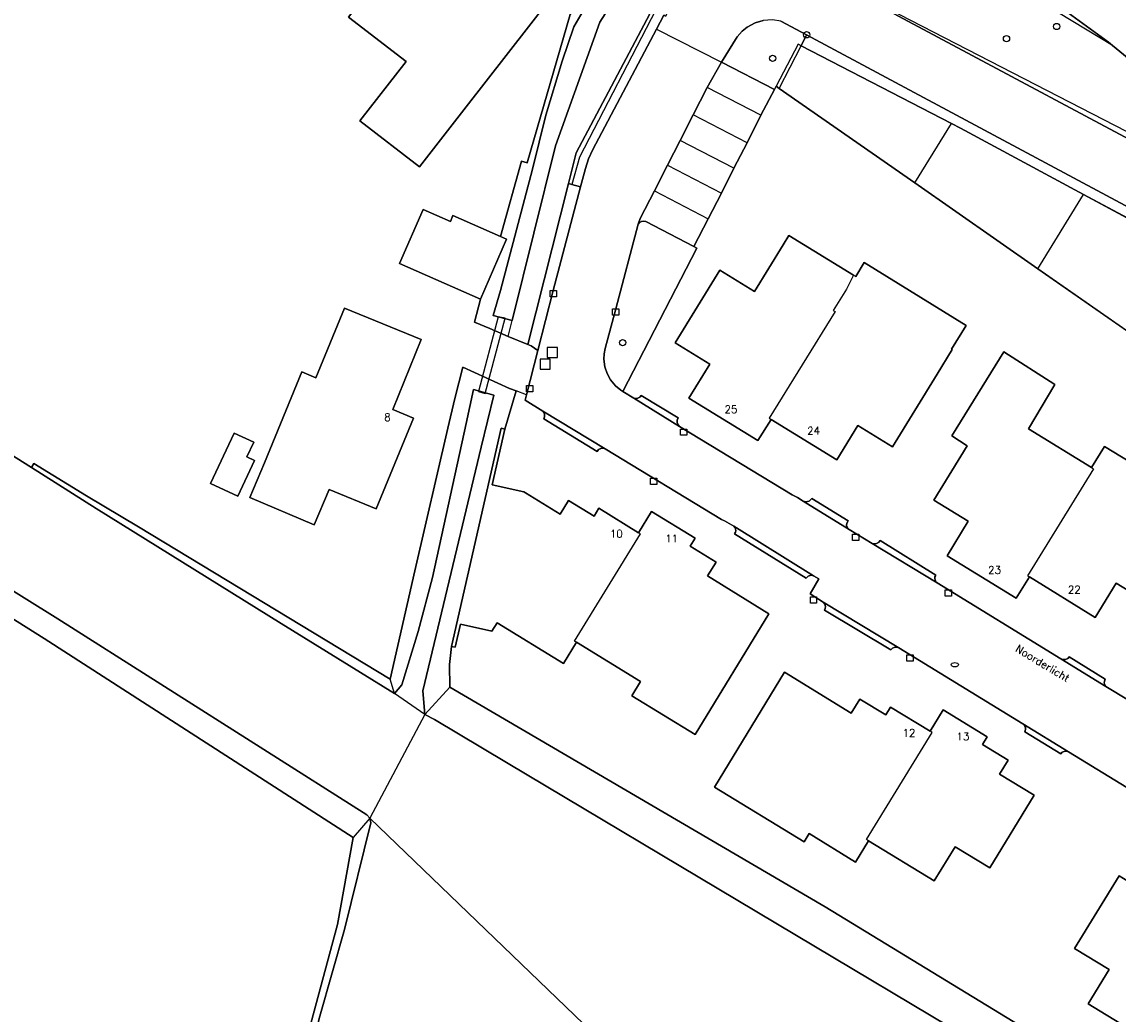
# Model space of a CAD drawing. Header units: metres. Extents: x 108000 to 109000, y 423600 to 424200.
# Tile 14 of 106: x 108045 to 108133, y 423913 to 423992. Entities that reach past the tile are written whole.
import ezdxf

# ---------------------------------------------------------------- set-up
doc = ezdxf.new("R2010")
doc.units = ezdxf.units.M
doc.header["$MEASUREMENT"] = 0
for name, color, linetype in [('bouwland', 10, 'Continuous'), ('brandkraan _ -put', 10, 'Continuous'), ('Duiker', 10, 'Continuous'), ('Erf', 10, 'Continuous'), ('groenvoorziening', 10, 'Continuous'), ('Hek', 10, 'Continuous'), ('Huisnummers', 10, 'Continuous'), ('Inrit', 10, 'Continuous'), ('inspectie- _rioolput', 10, 'Continuous'), ('kolk', 10, 'Continuous'), ('oever_ slootkant', 10, 'Continuous'), ('onverhard', 10, 'Continuous'), ('Openbare_ruimtenaam', 10, 'Continuous'), ('pand', 10, 'Continuous'), ('Parkeervlak', 10, 'Continuous'), ('rijbaan lokale weg', 10, 'Continuous'), ('struiken', 10, 'Continuous'), ('vegetatieobject', 10, 'Continuous'), ('Walbescherming', 10, 'Continuous'), ('waterloop_ sloot', 10, 'Continuous')]:
    doc.layers.add(name, color=color, linetype=linetype)
doc.styles.get("Standard").update_dxf_attribs({"font": 'txt.shx'})

# ---------------------------------------------------------------- blocks, each defined once
blk = doc.blocks.new('138_ACAD_1_FMEBLOCK17')
at = {"layer": 'bouwland', "color": 92, "true_color": 0x00e100}
blk.add_lwpolyline([(4.1845, -92.106), (9.2115, -69.931), (17.1835, -34.112), (24.1315, -3.413), (29.5215, 21.78), (30.2245, 24.956), (30.8655, 27.562), (31.8865, 31.716), (34.5795, 41.669), (35.8295, 48.589), (11.2295, 64.439), (-21.3405, 84.919), (-31.3465, 92.106), (-33.1175, 85.65), (-33.4195, 84.548), (-34.5485, 80.647), (-35.8295, 75.368)], dxfattribs=at)

msp = doc.modelspace()

# ---------------------------------------------------------------- linework, layer by layer
at = {"layer": 'brandkraan _ -put', "color": 5}
msp.add_ellipse((108119.536, 423940.565), major_axis=(0.3, 0), ratio=0.583333, dxfattribs=at)
at = {"layer": 'Duiker', "color": 12, "true_color": 0xc30000}
msp.add_lwpolyline([(108083.2, 423968.264), (108081.62, 423962.31), (108082.145, 423962.171), (108083.737, 423968.17), (108083.2, 423968.264)], dxfattribs=at)
at = {"layer": 'Erf', "color": 52, "true_color": 0xd2d200}
msp.add_line((108085.437, 423962.066), (108084.614, 423962.375), dxfattribs=at)
for points in [[(108016.196, 424017.034), (108007.357, 423983.795), (108008.383, 423983.366), (108009.798, 423985.484), (108015.494, 423982.155), (108012.254, 423977.103), (108012.093, 423976.851), (108018.354, 423973.493), (108028.966, 423967.046), (108046.042, 423956.259), (108046.243, 423956.578), (108050.414, 423954.02), (108054.554, 423951.552), (108074.602, 423939.418), (108076.561, 423948.055), (108079.193, 423959.408), (108079.737, 423961.754), (108080.382, 423964.26), (108084.096, 423962.569), (108084.614, 423962.375)], [(108085.437, 423962.066), (108086.344, 423965.592), (108085.804, 423965.949), (108085.542, 423966.059), (108083.991, 423966.711), (108082.519, 423967.329), (108081.304, 423967.839), (108081.776, 423969.674), (108075.331, 423972.514), (108077.205, 423976.802), (108079.382, 423975.85), (108079.587, 423976.321), (108083.364, 423974.67), (108085.052, 423980.665), (108085.486, 423980.537), (108088.914, 423992.34), (108089.747, 423993.71), (108089.776, 423994.841), (108084.681, 423999.006), (108083.49, 423999.809), (108074.075, 424007.276), (108072.943, 424008.138), (108072.233, 424007.213)], [(108082.316, 423997.399), (108082.734, 423997.073), (108082.636, 423996.947), (108086.391, 423994.023), (108087.188, 423993.402), (108080.638, 423984.992), (108076.914, 423980.198), (108072.184, 423983.873), (108075.852, 423988.596), (108071.269, 423992.137), (108073.34, 423994.862), (108077.791, 424000.719), (108082.218, 423997.273), (108082.316, 423997.399)], [(108136.121, 423965.134), (108126.143, 423972.094), (108116.343, 423978.929), (108105.556, 423986.452), (108105.309, 423986.624), (108105.174, 423986.367), (108104.094, 423984.32), (108103.008, 423982.128), (108101.932, 423980.089), (108100.967, 423978.119), (108099.903, 423976.07), (108098.755, 423973.858), (108098.99, 423973.735), (108093.102, 423962.33), (108093.976, 423961.785), (108094.145, 423961.765), (108094.309, 423961.793), (108094.454, 423961.875), (108094.559, 423961.997), (108097.501, 423960.218), (108097.426, 423960.037), (108097.426, 423959.84), (108097.502, 423959.659), (108097.623, 423959.534), (108106.599, 423954.081), (108107.009, 423953.878), (108107.463, 423953.601), (108107.679, 423953.535), (108107.952, 423953.594), (108108.152, 423953.789), (108111.044, 423952.012), (108110.944, 423951.846), (108110.925, 423951.664), (108110.996, 423951.467), (108111.128, 423951.34), (108112.951, 423950.226), (108113.125, 423950.203), (108113.295, 423950.229), (108113.447, 423950.31), (108113.579, 423950.459), (108118.02, 423947.702), (108117.955, 423947.573), (108117.936, 423947.443), (108117.957, 423947.314), (108118.031, 423947.176), (108118.131, 423947.086), (108127.97, 423941.045), (108128.162, 423940.984), (108128.334, 423940.994), (108128.518, 423941.074), (108128.64, 423941.194), (108131.491, 423939.407), (108131.437, 423939.268), (108131.433, 423939.108), (108131.564, 423938.845), (108133.359, 423937.732)], [(108111.463, 423971.591), (108111.645, 423971.479), (108112.325, 423972.587), (108120.442, 423967.58), (108119.276, 423965.679), (108119.319, 423965.652), (108118.116, 423963.691), (108114.572, 423957.912), (108111.815, 423959.606), (108110.137, 423956.875), (108104.909, 423960.102), (108103.863, 423958.407), (108098.365, 423961.779), (108100.038, 423964.507), (108097.284, 423966.195), (108100.834, 423971.983), (108103.589, 423970.294), (108105.861, 423974.001), (108106.317, 423974.745), (108111.463, 423971.591)], [(108064.589, 423956.645), (108067.566, 423963.877), (108068.685, 423963.416), (108070.95, 423968.948), (108077.06, 423966.448), (108074.806, 423960.882), (108076.451, 423960.186), (108073.485, 423952.982), (108069.732, 423954.527), (108068.547, 423951.71), (108063.42, 423953.868), (108064.589, 423956.645)], [(108125.471, 423947.561), (108124.425, 423945.861), (108118.924, 423949.247), (108120.609, 423951.984), (108117.863, 423953.674), (108120.516, 423957.984), (108119.306, 423958.804), (108123.436, 423965.466), (108127.494, 423962.883), (108125.391, 423959.351), (108130.425, 423956.259), (108131.46, 423957.944), (108136.98, 423954.561), (108135.933, 423952.854), (108138.689, 423951.163), (108135.148, 423945.375), (108132.382, 423947.07), (108130.708, 423944.338), (108125.471, 423947.561)], [(108084.614, 423962.375), (108083.727, 423959.334), (108082.718, 423954.898), (108085.223, 423954.328), (108085.362, 423954.242), (108088.109, 423952.548), (108088.791, 423953.654), (108090.823, 423952.4), (108091.206, 423953.021), (108094.352, 423951.08), (108095.396, 423952.772), (108098.866, 423950.632), (108098.481, 423950.006), (108100.538, 423948.74), (108099.859, 423947.636), (108104.74, 423944.632), (108098.864, 423935.015), (108093.821, 423938.097), (108094.51, 423939.224), (108089.415, 423942.36), (108088.377, 423940.674), (108083.096, 423943.901), (108082.69, 423943.237), (108080.194, 423943.805), (108079.772, 423941.952), (108079.47, 423942.021), (108079.325, 423940.575), (108079.337, 423938.768), (108109.214, 423921.299), (108125.274, 423911.503)], [(108135.491, 423929.424), (108128.59, 423933.636), (108128.43, 423933.683), (108128.238, 423933.666), (108128.09, 423933.592), (108127.975, 423933.472), (108125.103, 423935.231), (108125.164, 423935.397), (108125.156, 423935.587), (108125.089, 423935.736), (108124.952, 423935.867), (108115.073, 423941.902), (108114.908, 423941.959), (108114.715, 423941.948), (108114.565, 423941.879), (108114.432, 423941.741), (108109.165, 423944.898), (108109.223, 423945.041), (108109.236, 423945.214), (108109.192, 423945.383), (108109.043, 423945.553), (108108.025, 423946.212), (108108.717, 423947.411), (108108.273, 423947.647), (108108.09, 423947.686), (108107.86, 423947.627), (108107.692, 423947.458), (108102.001, 423950.976), (108102.08, 423951.108), (108102.107, 423951.235), (108102.086, 423951.389), (108102.028, 423951.505), (108101.937, 423951.591), (108101.209, 423952.027), (108100.972, 423952.129), (108091.715, 423957.748), (108091.527, 423957.801), (108091.36, 423957.786), (108091.186, 423957.699), (108091.06, 423957.551), (108086.818, 423960.153), (108086.878, 423960.301), (108086.886, 423960.466), (108086.837, 423960.625), (108086.742, 423960.765), (108085.324, 423961.627), (108085.437, 423962.066)], [(108062.183, 423959.016), (108063.743, 423958.283), (108063.196, 423957.119), (108063.799, 423956.837), (108062.459, 423953.984), (108060.297, 423954.999), (108062.183, 423959.016)], [(108112.662, 423926.547), (108111.625, 423924.849), (108107.936, 423927.117), (108107.538, 423926.464), (108100.393, 423930.824), (108105.971, 423939.966), (108111.293, 423936.709), (108111.975, 423937.826), (108114.03, 423936.572), (108114.41, 423937.195), (108117.566, 423935.269), (108118.606, 423936.975), (108122.111, 423934.836), (108121.731, 423934.214), (108123.778, 423932.965), (108123.1, 423931.858), (108125.849, 423930.173), (108122.314, 423924.395), (108119.564, 423926.073), (108117.902, 423923.348), (108112.662, 423926.547)], [(108141.618, 423920.6), (108142.652, 423922.285), (108146.126, 423920.154), (108145.74, 423919.524), (108147.8, 423918.259), (108147.121, 423917.153), (108149.871, 423915.465), (108146.503, 423909.976), (108147.475, 423909.38), (108146.382, 423907.598), (108142.658, 423909.883), (108141.917, 423908.679), (108136.695, 423911.894), (108135.653, 423910.202), (108130.145, 423913.574), (108131.809, 423916.293), (108129.065, 423917.973), (108132.618, 423923.754), (108135.368, 423922.066), (108136.047, 423923.173), (108138.091, 423921.92), (108138.467, 423922.533), (108141.618, 423920.6)]]:
    msp.add_lwpolyline(points, dxfattribs=at)
at = {"layer": 'groenvoorziening', "color": 3}
for p, q in [((108105.556, 423986.452), (108107.309, 423989.847)), ((108119.273, 423983.665), (108107.309, 423989.847)), ((108105.309, 423986.624), (108105.556, 423986.452)), ((108105.556, 423986.452), (108116.343, 423978.929)), ((108116.343, 423978.929), (108119.273, 423983.665)), ((108116.343, 423978.929), (108126.143, 423972.094)), ((108126.143, 423972.094), (108129.776, 423978.018)), ((108140.508, 423972.232), (108129.776, 423978.018)), ((108126.143, 423972.094), (108136.121, 423965.134))]:
    msp.add_line(p, q, dxfattribs=at)
for points in [[(108132.079, 423989.874), (108131.772, 423990.125), (108127.975, 423992.907), (108119.942, 423999.909), (108116.513, 424002.634), (108111.803, 424006.499), (108103.551, 424013.047), (108101.419, 424014.666), (108099.663, 424016.216), (108098.3, 424017.154), (108098.145, 424016.931)], [(108132.079, 423989.874), (108124.487, 423994.49), (108117.621, 423999.656), (108113.498, 424003.747), (108109.688, 424007.58), (108103.994, 424012.219), (108098.145, 424016.931)], [(108106.046, 423997.029), (108143.122, 423977.921), (108148.429, 423975.426), (108145.756, 423977.823), (108146.107, 423978.32)], [(108106.046, 423997.029), (108147.886, 423974.652), (108150.65, 423974.065), (108148.895, 423975.938), (108146.107, 423978.32)], [(108107.309, 423989.847), (108107.735, 423990.72), (108105.685, 423991.818), (108105.013, 423991.908), (108104.285, 423991.852), (108103.654, 423991.667), (108103.01, 423991.321), (108102.612, 423991), (108102.223, 423990.563), (108100.96, 423988.547), (108105.174, 423986.367), (108105.309, 423986.624)], [(108107.309, 423989.847), (108107.074, 423989.968), (108105.309, 423986.624)], [(108146.107, 423978.32), (108145.915, 423978.541), (108132.079, 423989.874)], [(108129.776, 423978.018), (108119.989, 423983.295), (108119.273, 423983.665)], [(108089.746, 423978.626), (108089.044, 423978.803), (108088.778, 423978.87), (108085.542, 423966.059), (108085.804, 423965.949), (108086.344, 423965.592), (108087.572, 423970.363), (108089.746, 423978.626)], [(108098.99, 423973.735), (108098.755, 423973.858), (108094.953, 423975.843), (108094.757, 423975.882), (108094.588, 423975.853), (108094.437, 423975.771), (108094.321, 423975.643), (108092.542, 423968.891), (108091.711, 423965.737), (108091.632, 423965.326), (108091.61, 423964.907), (108091.684, 423964.283), (108091.856, 423963.752), (108092.122, 423963.26), (108092.522, 423962.776), (108092.954, 423962.422), (108093.102, 423962.33), (108098.99, 423973.735)]]:
    msp.add_lwpolyline(points, dxfattribs=at)
at = {"layer": 'Hek', "color": 30}
msp.add_lwpolyline([(108095.749, 423992.714), (108089.668, 423980.989), (108089.044, 423978.803)], dxfattribs=at)
at = {"layer": 'Inrit', "color": 255}
for points in [[(108094.559, 423961.997), (108094.454, 423961.875), (108094.309, 423961.793), (108094.145, 423961.765), (108093.976, 423961.785), (108097.623, 423959.534), (108097.502, 423959.659), (108097.426, 423959.84), (108097.426, 423960.037), (108097.501, 423960.218), (108094.559, 423961.997)], [(108086.742, 423960.765), (108086.837, 423960.625), (108086.886, 423960.466), (108086.878, 423960.301), (108086.818, 423960.153), (108091.06, 423957.551), (108091.186, 423957.699), (108091.36, 423957.786), (108091.527, 423957.801), (108091.715, 423957.748), (108086.742, 423960.765)], [(108108.152, 423953.789), (108107.952, 423953.594), (108107.679, 423953.535), (108107.463, 423953.601), (108111.128, 423951.34), (108110.996, 423951.467), (108110.925, 423951.664), (108110.944, 423951.846), (108111.044, 423952.012), (108108.152, 423953.789)], [(108101.937, 423951.591), (108102.028, 423951.505), (108102.086, 423951.389), (108102.107, 423951.235), (108102.08, 423951.108), (108102.001, 423950.976), (108107.692, 423947.458), (108107.86, 423947.627), (108108.09, 423947.686), (108108.273, 423947.647), (108101.937, 423951.591)], [(108113.579, 423950.459), (108113.447, 423950.31), (108113.295, 423950.229), (108113.125, 423950.203), (108112.951, 423950.226), (108118.131, 423947.086), (108118.031, 423947.176), (108117.957, 423947.314), (108117.936, 423947.443), (108117.955, 423947.573), (108118.02, 423947.702), (108113.579, 423950.459)], [(108109.043, 423945.553), (108109.192, 423945.383), (108109.236, 423945.214), (108109.223, 423945.041), (108109.165, 423944.898), (108114.432, 423941.741), (108114.565, 423941.879), (108114.715, 423941.948), (108114.908, 423941.959), (108115.073, 423941.902), (108109.043, 423945.553)], [(108128.64, 423941.194), (108128.518, 423941.074), (108128.334, 423940.994), (108128.162, 423940.984), (108127.97, 423941.045), (108131.564, 423938.845), (108131.433, 423939.108), (108131.437, 423939.268), (108131.491, 423939.407), (108128.64, 423941.194)], [(108124.952, 423935.867), (108125.089, 423935.736), (108125.156, 423935.587), (108125.164, 423935.397), (108125.103, 423935.231), (108127.975, 423933.472), (108128.09, 423933.592), (108128.238, 423933.666), (108128.43, 423933.683), (108128.59, 423933.636), (108124.952, 423935.867)]]:
    msp.add_lwpolyline(points, dxfattribs=at)
at = {"layer": 'inspectie- _rioolput', "color": 30}
for p, q in [((108087.9, 423965.818), (108087.1, 423965.818)), ((108087.1, 423965.818), (108087.1, 423965.018)), ((108087.9, 423965.018), (108087.9, 423965.818)), ((108087.338, 423964.889), (108086.538, 423964.889)), ((108086.538, 423964.889), (108086.538, 423964.089)), ((108087.1, 423965.018), (108087.9, 423965.018)), ((108087.338, 423964.089), (108087.338, 423964.889)), ((108086.538, 423964.089), (108087.338, 423964.089))]:
    msp.add_line(p, q, dxfattribs=at)
at = {"layer": 'kolk', "color": 30, "true_color": 0xf07a00}
for p, q in [((108087.322, 423969.863), (108087.322, 423970.363)), ((108087.322, 423970.363), (108087.822, 423970.363)), ((108087.822, 423969.863), (108087.322, 423969.863)), ((108087.822, 423970.363), (108087.822, 423969.863)), ((108092.292, 423968.391), (108092.292, 423968.891)), ((108092.292, 423968.891), (108092.792, 423968.891)), ((108092.792, 423968.891), (108092.792, 423968.391)), ((108092.792, 423968.391), (108092.292, 423968.391)), ((108085.45, 423962.289), (108085.45, 423962.789)), ((108085.45, 423962.789), (108085.95, 423962.789)), ((108085.95, 423962.789), (108085.95, 423962.289)), ((108085.95, 423962.289), (108085.45, 423962.289)), ((108097.708, 423958.831), (108097.708, 423959.331)), ((108097.708, 423959.331), (108098.208, 423959.331)), ((108098.208, 423959.331), (108098.208, 423958.831)), ((108098.208, 423958.831), (108097.708, 423958.831)), ((108095.313, 423954.912), (108095.313, 423955.412)), ((108095.313, 423955.412), (108095.813, 423955.412)), ((108095.813, 423954.912), (108095.313, 423954.912)), ((108095.813, 423955.412), (108095.813, 423954.912)), ((108111.398, 423950.459), (108111.398, 423950.959)), ((108111.398, 423950.959), (108111.898, 423950.959)), ((108111.898, 423950.459), (108111.398, 423950.459)), ((108111.898, 423950.959), (108111.898, 423950.459)), ((108108.034, 423945.461), (108108.034, 423945.961)), ((108108.034, 423945.961), (108108.534, 423945.961)), ((108108.534, 423945.961), (108108.534, 423945.461)), ((108118.773, 423946.038), (108118.773, 423946.538)), ((108118.773, 423946.538), (108119.273, 423946.538)), ((108119.273, 423946.038), (108118.773, 423946.038)), ((108119.273, 423946.538), (108119.273, 423946.038)), ((108108.534, 423945.461), (108108.034, 423945.461)), ((108115.726, 423940.851), (108115.726, 423941.351)), ((108115.726, 423941.351), (108116.226, 423941.351)), ((108116.226, 423940.851), (108115.726, 423940.851)), ((108116.226, 423941.351), (108116.226, 423940.851))]:
    msp.add_line(p, q, dxfattribs=at)
at = {"layer": 'oever_ slootkant', "color": 92, "true_color": 0x00c300}
for p, q in [((108083.991, 423966.711), (108084.301, 423967.97)), ((108074.931, 423938.287), (108074.602, 423939.418)), ((108079.337, 423938.768), (108077.358, 423936.608)), ((108072.973, 423928.343), (108071.659, 423926.809))]:
    msp.add_line(p, q, dxfattribs=at)
for points in [[(108083.991, 423966.711), (108085.542, 423966.059), (108088.778, 423978.87), (108089.399, 423981.329), (108095.51, 423992.841), (108096.378, 423994.475), (108096.592, 423994.945), (108096.751, 423995.435), (108096.867, 423996.025), (108096.904, 423996.539), (108096.884, 423997.055), (108096.807, 423997.564), (108095.318, 423998.755), (108090.56, 423999.845), (108086.613, 424001.125), (108091.914, 423997.782), (108094.324, 423996.494), (108091.27, 423991.73), (108087.763, 423981.878), (108084.301, 423967.97)], [(108084.301, 423967.97), (108082.802, 423968.371), (108083.366, 423970.36), (108085.932, 423980.027), (108086.973, 423984.324), (108088.272, 423988.609), (108089.218, 423991.353), (108090.5, 423993.608), (108090.403, 423995.142), (108089.896, 423995.416), (108084.954, 423999.368), (108084.681, 423999.006), (108089.776, 423994.841), (108089.747, 423993.71), (108088.914, 423992.34), (108085.486, 423980.537), (108085.052, 423980.665), (108083.364, 423974.67), (108083.839, 423974.462), (108081.776, 423969.674), (108081.304, 423967.839), (108082.519, 423967.329), (108083.991, 423966.711)], [(108072.973, 423928.343), (108072.729, 423928.609), (108048.129, 423944.229), (108029.792, 423955.67), (108029.4, 423955.271), (108025.865, 423957.373), (108015.339, 423964.661), (108004.488, 423971.671)], [(108004.483, 423970.326), (108014.489, 423963.139), (108047.059, 423942.659), (108071.659, 423926.809)], [(108079.337, 423938.768), (108079.325, 423940.575), (108079.47, 423942.021), (108083.425, 423959.403), (108083.727, 423959.334), (108084.614, 423962.375), (108084.096, 423962.569), (108080.382, 423964.26), (108079.737, 423961.754), (108079.193, 423959.408), (108076.561, 423948.055), (108074.602, 423939.418)], [(108074.931, 423938.287), (108075.514, 423938.964), (108076.811, 423943.199), (108077.954, 423947.499), (108080.628, 423959.779), (108081.218, 423962.487), (108082.831, 423962.034), (108081.839, 423957.89), (108077.197, 423938.501), (108077.358, 423936.608)], [(108074.602, 423939.418), (108054.554, 423951.552), (108050.414, 423954.02), (108046.243, 423956.578), (108046.042, 423956.259), (108051.189, 423953.008), (108065.905, 423943.848), (108074.931, 423938.287)], [(108141.091, 423901.855), (108125.274, 423911.503), (108109.214, 423921.299), (108079.337, 423938.768)], [(108077.358, 423936.608), (108078.11, 423936.197), (108083.849, 423932.773), (108123.702, 423908.992), (108124.956, 423908.244), (108139.361, 423899.649), (108139.974, 423899.242)], [(108031.718, 423744.691), (108040.836, 423785.875), (108048.57, 423820.648), (108058.39, 423864.239), (108060.736, 423875.399), (108065.908, 423900), (108066.709, 423903.444), (108067.276, 423905.711), (108068.995, 423912.587), (108070.949, 423919.489), (108073.049, 423927.99), (108072.973, 423928.343)], [(108071.659, 423926.809), (108070.409, 423919.889), (108067.716, 423909.936), (108066.695, 423905.782), (108066.054, 423903.176), (108065.351, 423900), (108059.961, 423874.807), (108053.013, 423844.108), (108045.041, 423808.289), (108040.014, 423786.114), (108039.696, 423784.787), (108038.298, 423778.543), (108028.838, 423739.794)]]:
    msp.add_lwpolyline(points, dxfattribs=at)
at = {"layer": 'onverhard', "color": 255}
msp.add_lwpolyline([(108146.528, 423969.944), (108107.735, 423990.72), (108107.309, 423989.847), (108119.273, 423983.665), (108119.989, 423983.295), (108129.776, 423978.018), (108140.508, 423972.232)], dxfattribs=at)
at = {"layer": 'pand', "color": 1}
for points in [[(108082.316, 423997.399), (108082.218, 423997.273), (108077.791, 424000.719), (108073.34, 423994.862), (108071.269, 423992.137), (108075.852, 423988.596), (108072.184, 423983.873), (108076.914, 423980.198), (108080.638, 423984.992), (108087.188, 423993.402), (108086.391, 423994.023), (108082.636, 423996.947), (108082.734, 423997.073), (108082.316, 423997.399)], [(108083.364, 423974.67), (108079.587, 423976.321), (108079.382, 423975.85), (108077.205, 423976.802), (108075.331, 423972.514), (108081.776, 423969.674), (108083.839, 423974.462), (108083.364, 423974.67)], [(108111.463, 423971.591), (108106.317, 423974.745), (108105.861, 423974.001), (108103.589, 423970.294), (108100.834, 423971.983), (108097.284, 423966.195), (108100.038, 423964.507), (108098.365, 423961.779), (108103.863, 423958.407), (108104.909, 423960.102)], [(108104.909, 423960.102), (108110.137, 423956.875), (108111.815, 423959.606), (108114.572, 423957.912), (108118.116, 423963.691), (108119.319, 423965.652), (108119.276, 423965.679), (108120.442, 423967.58), (108112.325, 423972.587), (108111.645, 423971.479), (108111.463, 423971.591)], [(108111.463, 423971.591), (108110.907, 423970.477), (108109.85, 423968.774), (108110.003, 423968.679), (108104.756, 423960.197), (108104.909, 423960.102)], [(108064.589, 423956.645), (108063.42, 423953.868), (108068.547, 423951.71), (108069.732, 423954.527), (108073.485, 423952.982), (108076.451, 423960.186), (108074.806, 423960.882), (108077.06, 423966.448), (108070.95, 423968.948), (108068.685, 423963.416), (108067.566, 423963.877), (108064.589, 423956.645)], [(108130.425, 423956.259), (108125.391, 423959.351), (108127.494, 423962.883), (108123.436, 423965.466), (108119.306, 423958.804), (108120.516, 423957.984), (108117.863, 423953.674), (108120.609, 423951.984), (108118.924, 423949.247), (108124.425, 423945.861), (108125.471, 423947.561)], [(108094.352, 423951.08), (108091.206, 423953.021), (108090.823, 423952.4), (108088.791, 423953.654), (108088.109, 423952.548), (108085.362, 423954.242), (108085.223, 423954.328), (108082.718, 423954.898), (108083.727, 423959.334), (108083.425, 423959.403), (108079.47, 423942.021), (108079.772, 423941.952), (108080.194, 423943.805), (108082.69, 423943.237), (108083.096, 423943.901), (108088.377, 423940.674), (108089.415, 423942.36)], [(108062.183, 423959.016), (108060.297, 423954.999), (108062.459, 423953.984), (108063.799, 423956.837), (108063.196, 423957.119), (108063.743, 423958.283), (108062.183, 423959.016)], [(108125.471, 423947.561), (108130.708, 423944.338), (108132.382, 423947.07), (108135.148, 423945.375), (108138.689, 423951.163), (108135.933, 423952.854), (108136.98, 423954.561), (108131.46, 423957.944), (108130.425, 423956.259)], [(108130.425, 423956.259), (108130.578, 423956.165), (108125.318, 423947.655), (108125.471, 423947.561)], [(108089.415, 423942.36), (108094.51, 423939.224), (108093.821, 423938.097), (108098.864, 423935.015), (108104.74, 423944.632), (108099.859, 423947.636), (108100.538, 423948.74), (108098.481, 423950.006), (108098.866, 423950.632), (108095.396, 423952.772), (108094.352, 423951.08)], [(108089.415, 423942.36), (108089.262, 423942.454), (108094.505, 423950.985), (108094.352, 423951.08)], [(108117.566, 423935.269), (108114.41, 423937.195), (108114.03, 423936.572), (108111.975, 423937.826), (108111.293, 423936.709), (108105.971, 423939.966), (108100.393, 423930.824), (108107.538, 423926.464), (108107.936, 423927.117), (108111.625, 423924.849), (108112.662, 423926.547)], [(108112.662, 423926.547), (108117.902, 423923.348), (108119.564, 423926.073), (108122.314, 423924.395), (108125.849, 423930.173), (108123.1, 423931.858), (108123.778, 423932.965), (108121.731, 423934.214), (108122.111, 423934.836), (108118.606, 423936.975), (108117.566, 423935.269)], [(108112.662, 423926.547), (108112.508, 423926.641), (108117.72, 423935.175), (108117.566, 423935.269)], [(108141.618, 423920.6), (108138.467, 423922.533), (108138.091, 423921.92), (108136.047, 423923.173), (108135.368, 423922.066), (108132.618, 423923.754), (108129.065, 423917.973), (108131.809, 423916.293), (108130.145, 423913.574), (108135.653, 423910.202), (108136.695, 423911.894)]]:
    msp.add_lwpolyline(points, dxfattribs=at)
at = {"layer": 'Parkeervlak', "color": 255}
for p, q in [((108099.823, 423986.517), (108098.718, 423984.356)), ((108104.094, 423984.32), (108099.823, 423986.517)), ((108098.718, 423984.356), (108097.673, 423982.313)), ((108103.008, 423982.128), (108098.718, 423984.356)), ((108103.008, 423982.128), (108104.094, 423984.32)), ((108097.673, 423982.313), (108096.669, 423980.35)), ((108101.932, 423980.089), (108097.673, 423982.313)), ((108101.932, 423980.089), (108103.008, 423982.128)), ((108096.669, 423980.35), (108095.618, 423978.295)), ((108096.669, 423980.35), (108100.967, 423978.119)), ((108100.967, 423978.119), (108101.932, 423980.089)), ((108095.618, 423978.295), (108099.903, 423976.07)), ((108099.903, 423976.07), (108100.967, 423978.119))]:
    msp.add_line(p, q, dxfattribs=at)
for points in [[(108104.094, 423984.32), (108105.174, 423986.367), (108100.96, 423988.547), (108099.823, 423986.517)], [(108095.618, 423978.295), (108094.491, 423976.092), (108094.321, 423975.643), (108094.437, 423975.771), (108094.588, 423975.853), (108094.757, 423975.882), (108094.953, 423975.843), (108098.755, 423973.858), (108099.903, 423976.07)]]:
    msp.add_lwpolyline(points, dxfattribs=at)
at = {"layer": 'rijbaan lokale weg', "color": 255}
msp.add_line((108095.793, 423991.174), (108100.96, 423988.547), dxfattribs=at)
for points in [[(108078.645, 424027.713), (108080.661, 424027.064), (108082.623, 424026.265), (108084.518, 424025.32), (108095.711, 424018.856), (108097.479, 424017.725), (108098.3, 424017.154), (108099.663, 424016.216), (108101.419, 424014.666), (108103.551, 424013.047), (108111.803, 424006.499), (108116.513, 424002.634), (108119.942, 423999.909), (108127.975, 423992.907), (108131.772, 423990.125), (108132.079, 423989.874), (108145.915, 423978.541), (108146.107, 423978.32), (108148.895, 423975.938), (108150.65, 423974.065)], [(108150.65, 423974.065), (108147.886, 423974.652), (108106.046, 423997.029), (108105.005, 423997.574), (108104.187, 423998.128), (108103.469, 423998.806), (108102.924, 423999.508), (108098.616, 423998.897), (108098.586, 423998.124), (108098.408, 423996.848), (108098.153, 423995.848), (108097.763, 423994.794), (108096.506, 423992.182), (108096.383, 423992.284), (108095.793, 423991.174)], [(108100.96, 423988.547), (108102.223, 423990.563), (108102.612, 423991), (108103.01, 423991.321), (108103.654, 423991.667), (108104.285, 423991.852)], [(108105.685, 423991.818), (108107.735, 423990.72), (108146.528, 423969.944), (108152.57, 423966.132), (108152.989, 423965.929), (108153.513, 423965.735), (108154.313, 423965.548), (108156.531, 423964.947), (108157.125, 423964.756), (108157.82, 423964.478), (108158.602, 423964.088), (108159.345, 423963.628), (108160.044, 423963.104), (108160.611, 423962.599), (108162.396, 423964.827), (108160.779, 423966.157), (108156.007, 423969.335), (108155.936, 423969.641), (108155.957, 423969.914), (108156.054, 423970.171), (108156.219, 423970.39), (108156.439, 423970.553), (108156.696, 423970.649), (108156.97, 423970.668)], [(108095.793, 423991.174), (108090.716, 423981.59), (108090.386, 423980.851), (108090.13, 423980.084), (108089.746, 423978.626), (108087.572, 423970.363), (108086.344, 423965.592), (108085.437, 423962.066), (108085.324, 423961.627), (108086.742, 423960.765), (108091.715, 423957.748), (108100.972, 423952.129), (108101.209, 423952.027), (108101.937, 423951.591), (108108.273, 423947.647), (108108.717, 423947.411), (108108.025, 423946.212), (108109.043, 423945.553), (108115.073, 423941.902), (108124.952, 423935.867), (108128.59, 423933.636), (108135.491, 423929.424)], [(108133.359, 423937.732), (108131.564, 423938.845), (108127.97, 423941.045), (108118.131, 423947.086), (108112.951, 423950.226), (108111.128, 423951.34), (108107.463, 423953.601), (108107.009, 423953.878), (108106.599, 423954.081), (108097.623, 423959.534), (108093.976, 423961.785), (108093.102, 423962.33), (108092.954, 423962.422), (108092.522, 423962.776), (108092.122, 423963.26), (108091.856, 423963.752), (108091.684, 423964.283), (108091.61, 423964.907), (108091.632, 423965.326), (108091.711, 423965.737), (108092.542, 423968.891), (108094.321, 423975.643), (108094.491, 423976.092), (108095.618, 423978.295), (108096.669, 423980.35), (108097.673, 423982.313), (108098.718, 423984.356), (108099.823, 423986.517), (108100.96, 423988.547)]]:
    msp.add_lwpolyline(points, dxfattribs=at)
at = {"layer": 'struiken', "color": 92, "true_color": 0x00c300}
msp.add_lwpolyline([(108095.51, 423992.841), (108089.399, 423981.329), (108088.778, 423978.87), (108089.044, 423978.803), (108089.746, 423978.626), (108090.13, 423980.084), (108090.386, 423980.851), (108090.716, 423981.59), (108095.793, 423991.174), (108096.383, 423992.284)], dxfattribs=at)
at = {"layer": 'vegetatieobject', "color": 3}
for centre in [(108127.639, 423991.382), (108107.735, 423990.72), (108123.645, 423990.415), (108105.032, 423988.854), (108093.093, 423966.212)]:
    msp.add_circle(centre, 0.25, dxfattribs=at)
at = {"layer": 'Walbescherming', "color": 255}
for points in [[(108084.954, 423999.368), (108089.896, 423995.416), (108090.403, 423995.142), (108090.5, 423993.608), (108089.218, 423991.353), (108088.272, 423988.609), (108086.973, 423984.324), (108085.932, 423980.027), (108083.366, 423970.36), (108082.802, 423968.371)], [(108081.218, 423962.487), (108080.628, 423959.779), (108077.954, 423947.499), (108076.811, 423943.199), (108075.514, 423938.964)], [(108082.831, 423962.034), (108081.839, 423957.89), (108077.197, 423938.501), (108077.358, 423936.608), (108078.11, 423936.197), (108083.849, 423932.773), (108123.702, 423908.992), (108124.956, 423908.244), (108139.361, 423899.649), (108139.974, 423899.242), (108140.727, 423898.924), (108141.528, 423898.758), (108142.345, 423898.75), (108143.149, 423898.901), (108143.908, 423899.206), (108144.593, 423899.651), (108145.178, 423900.222), (108145.616, 423900.848)]]:
    msp.add_lwpolyline(points, dxfattribs=at)
at = {"layer": 'waterloop_ sloot', "color": 5}
for p, q in [((108077.358, 423936.608), (108074.931, 423938.287)), ((108077.358, 423936.608), (108072.973, 423928.343)), ((108072.973, 423928.343), (108090.701, 423911.29))]:
    msp.add_line(p, q, dxfattribs=at)
for points in [[(108090.5, 423993.608), (108089.218, 423991.353), (108088.272, 423988.609), (108086.973, 423984.324), (108085.932, 423980.027), (108083.366, 423970.36), (108082.802, 423968.371), (108084.301, 423967.97), (108087.763, 423981.878), (108091.27, 423991.73), (108094.324, 423996.494)], [(108074.931, 423938.287), (108065.905, 423943.848), (108051.189, 423953.008), (108046.042, 423956.259), (108028.966, 423967.046), (108018.354, 423973.493), (108012.093, 423976.851), (108006.57, 423980.357)], [(108004.488, 423971.671), (108015.339, 423964.661), (108025.865, 423957.373), (108029.4, 423955.271), (108029.792, 423955.67), (108048.129, 423944.229), (108072.729, 423928.609), (108072.973, 423928.343)], [(108077.358, 423936.608), (108077.197, 423938.501), (108081.839, 423957.89), (108082.831, 423962.034), (108081.218, 423962.487), (108080.628, 423959.779), (108077.954, 423947.499), (108076.811, 423943.199), (108075.514, 423938.964), (108074.931, 423938.287)], [(108139.974, 423899.242), (108139.361, 423899.649), (108124.956, 423908.244), (108123.702, 423908.992), (108083.849, 423932.773), (108078.11, 423936.197), (108077.358, 423936.608)], [(108072.973, 423928.343), (108073.049, 423927.99), (108070.949, 423919.489), (108068.995, 423912.587), (108067.276, 423905.711), (108066.709, 423903.444), (108065.908, 423900), (108060.736, 423875.399), (108058.39, 423864.239), (108048.57, 423820.648), (108040.836, 423785.875), (108031.718, 423744.691)]]:
    msp.add_lwpolyline(points, dxfattribs=at)

# ---------------------------------------------------------------- block references
at = {"layer": 'bouwland', "color": 92, "true_color": 0x00e100}
msp.add_blockref('138_ACAD_1_FMEBLOCK17', (108035.83, 423878.22), dxfattribs=at)

# ---------------------------------------------------------------- texts
at = {"layer": 'Huisnummers', "color": 255}
for s, p in [('25', (108101.2, 423960.606)), ('8', (108074.113, 423959.97)), ('24', (108107.779, 423958.897)), ('10', (108092.081, 423950.698)), ('11', (108096.485, 423950.317)), ('23', (108122.181, 423947.809)), ('22', (108128.528, 423946.246)), ('12', (108115.366, 423934.835)), ('13', (108119.662, 423934.554))]:
    msp.add_text(s, height=0.6, dxfattribs=at).set_placement(p)
at = {"layer": 'Openbare_ruimtenaam', "color": 255}
msp.add_text('Noorderlicht', height=0.6, rotation=328.7, dxfattribs=at).set_placement((108124.297, 423941.68))

doc.saveas('drawing.dxf')
